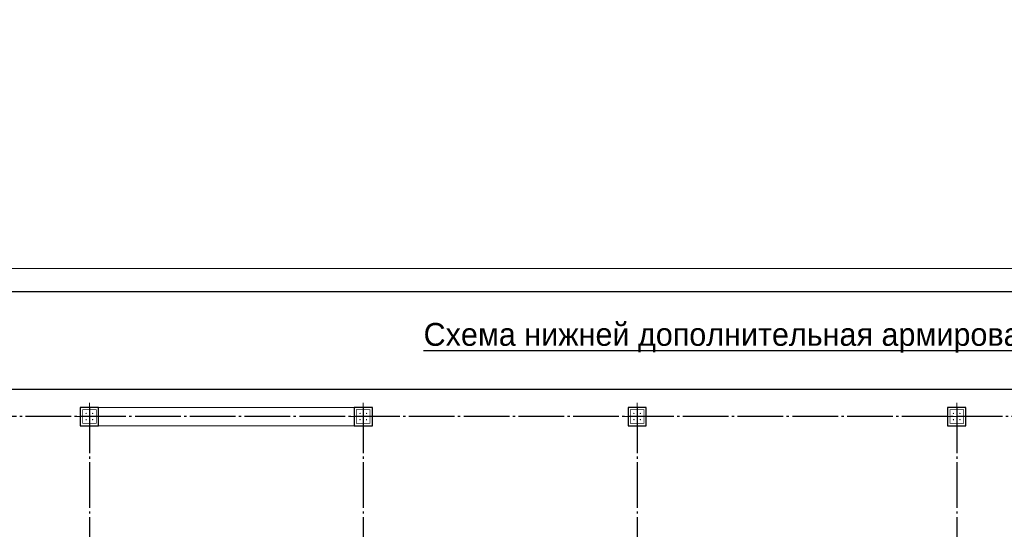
# Model space of a CAD drawing. Header units: millimetres. Extents: x -33345 to 4712671, y -3392 to 121473.
# Tile 84 of 256: x 536416 to 557985, y 80794 to 91948. Entities that reach past the tile are written whole.
import ezdxf

# ---------------------------------------------------------------- set-up
doc = ezdxf.new("R2010")
doc.units = ezdxf.units.MM
doc.linetypes.add('CENTER2', pattern=[28.575, 19.05, -3.175, 3.175, -3.175])
doc.linetypes.add('ГОСТ 2.303 5', pattern=[24, 20, -1.5, 1, -1.5])
doc.layers.add('00-Axes', color=1, linetype='CENTER2')
for name, color, linetype, lineweight in [('A _Devor rtt', 176, 'Continuous', 30), ('Lina', 7, 'Continuous', 20), ('КЖ Текст', 250, 'Continuous', 15)]:
    doc.layers.add(name, color=color, linetype=linetype, lineweight=lineweight)
doc.styles.add('X-U-RW-01$0$StyleROMANS', font='GOTHIC.TTF')

# ---------------------------------------------------------------- blocks, each defined once
blk = doc.blocks.new('awe4tD')
at = {"layer": 'Lina', "ltscale": 10}
blk.add_lwpolyline([(-44239015, 22734378), (-44314815, 22734378), (-44314815, 22776378), (-44239015, 22776378)], close=True, dxfattribs=at)
at = {"layer": 'Lina', "lineweight": 30, "ltscale": 10}
blk.add_lwpolyline([(-44239515, 22734878), (-44312815, 22734878), (-44312815, 22775878), (-44239515, 22775878)], close=True, dxfattribs=at)
blk = doc.blocks.new('gfffggfsre')
at = {"layer": '00-Axes', "color": 251, "linetype": 'ГОСТ 2.303 5', "ltscale": 50, "true_color": 0x636466}
for points in [[(-5273, 16269.4), (-5273, -5825.8)], [(727, 16269.4), (727, -5825.8)], [(6727, 16269.4), (6727, -5825.8)], [(13727, 16269.4), (13727, -5825.8)], [(13727, 16269.4), (13727, -5825.8)], [(42327, 16069.4), (-21034.5, 16069.4)]]:
    blk.add_lwpolyline(points, dxfattribs=at)
blk = doc.blocks.new('column')
at = {"lineweight": 0}
for points in [[(-68, 56, -1), (-68, 86, -1)], [(68, 56, 1), (68, 86, 1)], [(-68, -56, 1), (-68, -86, 1)], [(68, -56, -1), (68, -86, -1)]]:
    blk.add_hatch(color=0, dxfattribs=at).paths.add_polyline_path(points)
at = {"color": 0, "lineweight": 0}
for p, q in [((0, 300), (0, -300)), ((300, 0), (-300, 0))]:
    blk.add_line(p, q, dxfattribs=at)
at = {"lineweight": 30}
blk.add_lwpolyline([(-200, 200), (200, 200), (200, -200), (-200, -200)], close=True, dxfattribs=at)
at = {"color": 0, "lineweight": 0, "const_width": 15}
blk.add_lwpolyline([(150, -150), (150, 150), (-150, 150), (-150, -150)], close=True, dxfattribs=at)

msp = doc.modelspace()

# ---------------------------------------------------------------- linework, layer by layer
at = {"color": 5, "lineweight": 30, "ltscale": 10}
msp.add_lwpolyline([(525342.185, 71011.959), (525342.185, 83861.959), (585942.185, 83861.959), (585942.185, 71011.959)], close=True, dxfattribs=at)
at = {"layer": 'A _Devor rtt', "color": 192, "lineweight": 13, "ltscale": 10}
msp.add_lwpolyline([(543742.185, 83061.959), (543742.185, 83461.959), (538142.185, 83461.959), (538142.185, 83061.959)], close=True, dxfattribs=at)

# ---------------------------------------------------------------- block references
msp.add_blockref('awe4tD', (44833903.28, -22689876.566))
at = {"color": 244, "lineweight": 50, "true_color": 0x991b1e}
msp.add_blockref('gfffggfsre', (543215.221, 67192.552), dxfattribs=at)
at = {"xscale": -1, "rotation": 270}
for p in [(537942.185, 83261.959), (543942.185, 83261.959), (549942.185, 83261.959), (556942.185, 83261.959), (556942.185, 83261.959)]:
    msp.add_blockref('column', p, dxfattribs=at)

# ---------------------------------------------------------------- texts
at = {"insert": (545263.865, 85310.32), "char_height": 500, "width": 31595.15509, "attachment_point": 1, "style": 'X-U-RW-01$0$StyleROMANS'}
msp.add_mtext('{\\LСхема нижней дополнительная армирования ФП-1 \\C0;M1:100}', dxfattribs=at)
at = {"layer": 'КЖ Текст', "color": 0, "insert": (514416.149, 69272.497), "char_height": 350, "width": 7453.30724, "attachment_point": 5, "style": 'X-U-RW-01$0$StyleROMANS'}
msp.add_mtext('\\pi-687.015,l700,t700;1.^IДанный лист читать совместно с л. \\P2.^IВязку поперечных стержней (хомутов) во всех пересечениях с рабочей арматурой проводить отожжённой стальной проволокой диаметром 0.8-1.2мм. \\P3.^IКонцы поперечных стержней (хомутов) заводить в тело бетона на длину не менее 50мм.\\P4.^IКонцы продольных стержней заанкеровать в торцевые колонны на длину 40d (d-длина арматурного стержня).\\P5.^IМарка стали для арматуры АIII и АI должно быть 25Г2С или 35ГС по ГОСТ 14098-91\\P{\\A1;\\C256;6.^IПосле распалубливания боковые и верхние поверхности фундамента, соприкасающиеся с грунтом, обклеить полиизолом выступающими снизу фундамента. }', dxfattribs=at)

doc.saveas('drawing.dxf')
